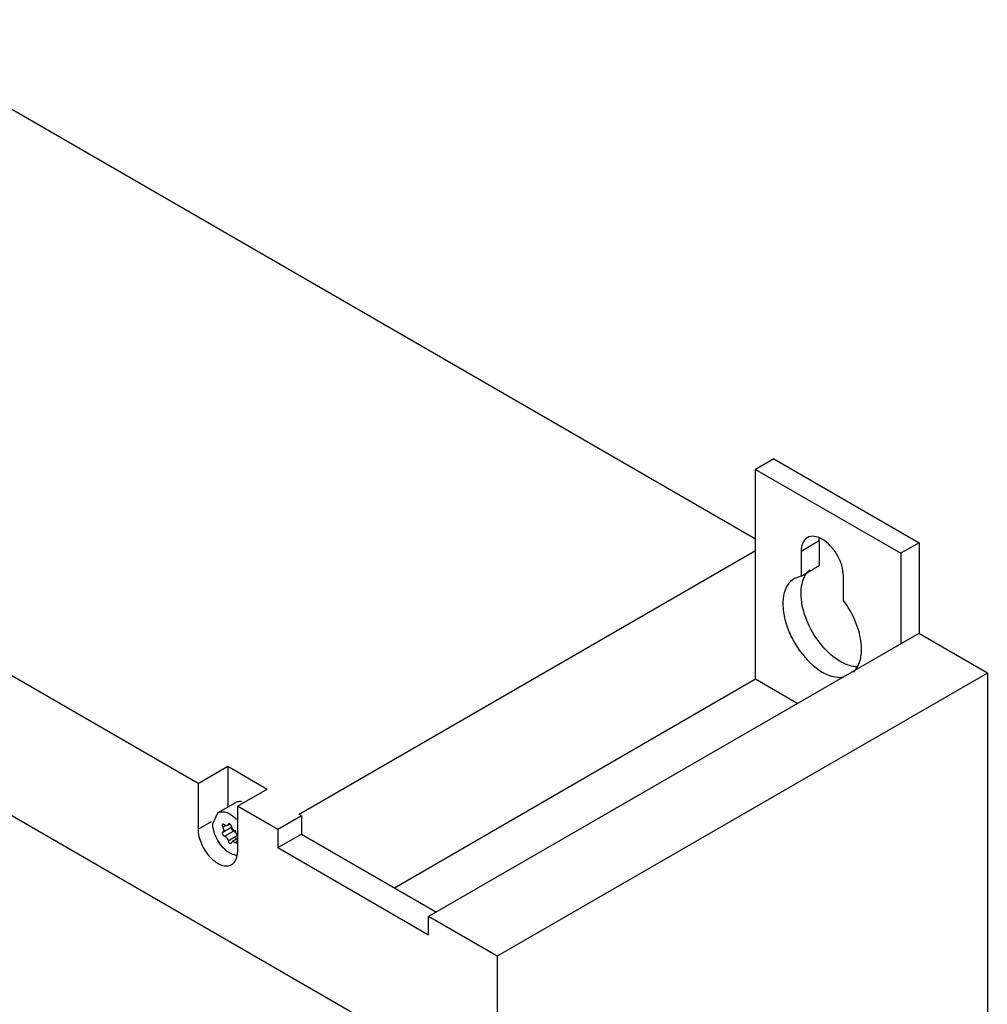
# Model space of a CAD drawing. Header units: millimetres. Extents: x 57 to 443, y 127 to 572.
# Tile 4 of 4: x 200 to 313, y 457 to 572. Entities that reach past the tile are written whole.
import ezdxf

# ---------------------------------------------------------------- set-up
doc = ezdxf.new("R2010")
doc.units = ezdxf.units.MM
doc.header["$LTSCALE"] = 45.402693
doc.layers.add('00_COMPONENTS_1', color=7, linetype='CONTINUOUS')

msp = doc.modelspace()

# ---------------------------------------------------------------- linework, layer by layer
at = {"layer": '00_COMPONENTS_1', "color": 7, "linetype": 'Continuous'}
for p, q in [((286.02, 510.88), (180.88, 571.58)), ((123.57, 522.17), (255.8, 445.82)), ((288.15, 520.27), (286.02, 519.04)), ((288.15, 520.27), (305.12, 510.47)), ((286.02, 494.55), (286.02, 519.04)), ((286.02, 519.04), (303, 509.25)), ((293.45, 510.67), (291.33, 509.45)), ((293.45, 510.67), (293.45, 507.8)), ((305.12, 510.47), (303, 509.25)), ((305.12, 510.47), (305.12, 499.87)), ((286.02, 509.51), (232.66, 478.7)), ((291.33, 509.45), (291.33, 506.57)), ((303, 509.25), (303, 498.66)), ((291.33, 506.57), (293.45, 507.8)), ((291.33, 506.57), (290.55, 506.3)), ((296.28, 503.72), (296.28, 506.59)), ((220.83, 482.34), (184.55, 503.28)), ((305.1, 499.87), (247.78, 466.78)), ((313.11, 495.24), (305.1, 499.87)), ((313.11, 495.24), (255.8, 462.15)), ((313.11, 495.24), (313.11, 453.19)), ((243.78, 470.16), (286.02, 494.55)), ((286.02, 494.55), (290.95, 491.7)), ((220.83, 482.34), (224.29, 484.34)), ((224.29, 484.34), (224.29, 479.57)), ((224.29, 484.34), (228.89, 481.69)), ((220.83, 482.34), (220.83, 476.99)), ((225.43, 479.69), (228.89, 481.69)), ((225.19, 480.09), (223.14, 478.91)), ((222.56, 477.63), (223.14, 478.91)), ((225.43, 479.69), (225.43, 474.34)), ((230.15, 476.96), (225.43, 479.69)), ((232.91, 478.55), (232.66, 478.7)), ((220.83, 476.99), (222.4, 477.9)), ((224.58, 477.61), (224.26, 477.42)), ((224.35, 477.56), (224.26, 477.42)), ((224.4, 477.64), (224.35, 477.56)), ((224.35, 477.56), (224.42, 477.6)), ((232.91, 478.55), (230.15, 476.96)), ((232.91, 478.55), (232.91, 476.43)), ((223.72, 477.25), (223.98, 477.4)), ((223.72, 476.66), (224.78, 477.28)), ((223.91, 476.17), (224.97, 476.78)), ((225.36, 476.3), (225.43, 476.33)), ((230.15, 476.96), (230.15, 474.84)), ((230.15, 474.84), (232.91, 476.43)), ((232.91, 476.43), (248.7, 467.31)), ((224.35, 475.62), (225.22, 476.13)), ((224.68, 475.32), (224.73, 475.4)), ((224.73, 475.4), (224.83, 475.54)), ((225.26, 475.79), (224.83, 475.54)), ((225.17, 475.44), (225.39, 475.57)), ((230.15, 474.84), (247.78, 464.66)), ((247.78, 464.66), (247.78, 466.78)), ((255.8, 462.15), (247.78, 466.78)), ((255.8, 462.15), (255.8, 445.82))]:
    msp.add_line(p, q, dxfattribs=at)
for centre, radius, start, end in [((294.69, 505.02), 3.31, 156.9498, 158.3357), ((222.4, 475.41), 4, 42.6556, 47.0855), ((226.08, 476.15), 0.84, 202.896, 210.8849)]:
    msp.add_arc(centre, radius, start, end, dxfattribs=at)
for points, knots in [([(292.05, 511.05), (291.82, 510.91), (291.41, 510.4), (291.33, 509.78), (291.33, 509.45)], [0, 0, 0, 0, 0.449166, 1, 1, 1, 1]), ([(293.8, 510.88), (293.51, 511.05), (292.93, 511.29), (292.29, 511.19), (292.05, 511.05)], [0, 0, 0, 0, 0.550833, 1, 1, 1, 1]), ([(296.28, 506.59), (296.28, 507), (296.13, 507.85), (295.6, 509.06), (294.82, 510.12), (294.15, 510.68), (293.8, 510.88)], [0, 0, 0, 0, 0.237254, 0.500001, 0.762748, 1, 1, 1, 1]), ([(290.55, 506.3), (290.23, 506.11), (289.64, 505.51), (289.21, 504.24), (289.17, 502.71), (289.52, 501.03), (290.21, 499.32), (291.48, 497.26), (292.8, 495.95), (293.8, 495.36)], [0, 0, 0, 0, 0.087104, 0.1867, 0.304249, 0.438237, 0.582928, 0.730423, 1, 1, 1, 1]), ([(295.92, 496.59), (295.11, 497.06), (293.62, 498.41), (292.05, 500.94), (291.23, 503.65), (291.33, 505.5), (291.62, 506.24)], [0, 0, 0, 0, 0.250652, 0.526817, 0.787604, 1, 1, 1, 1]), ([(291.65, 506.31), (291.69, 506.41), (291.86, 506.77), (292.12, 507.1), (292.34, 507.29)], [0, 0, 0, 0, 0.263818, 1, 1, 1, 1]), ([(297.45, 495.34), (297.87, 495.73), (298.29, 496.61), (298.43, 497.88), (298.35, 499.02), (298.09, 500.21), (297.49, 501.85), (296.82, 503.01), (296.28, 503.72)], [0, 0, 0, 0, 0.187989, 0.300511, 0.42565, 0.561613, 0.705306, 1, 1, 1, 1]), ([(297.9, 495.96), (297.74, 495.97), (297.05, 496.04), (296.39, 496.32), (295.92, 496.59)], [0, 0, 0, 0, 0.227833, 1, 1, 1, 1]), ([(293.8, 495.36), (294.01, 495.24), (294.77, 494.86), (295.67, 494.67), (296.28, 494.77)], [0, 0, 0, 0, 0.282637, 1, 1, 1, 1]), ([(225.94, 480.2), (225.89, 480.21), (225.71, 480.23), (225.53, 480.22), (225.41, 480.18)], [0, 0, 0, 0, 0.265001, 1, 1, 1, 1]), ([(223.14, 478.91), (223.27, 478.98), (223.58, 479.07), (224.1, 479), (224.63, 478.74), (224.96, 478.49), (225.12, 478.34)], [0, 0, 0, 0, 0.202786, 0.430875, 0.696818, 1, 1, 1, 1]), ([(224.55, 474.19), (223.96, 474.53), (223.03, 475.6), (222.56, 476.95), (222.56, 477.63)], [0, 0, 0, 0, 0.499703, 1, 1, 1, 1]), ([(223.72, 477.57), (223.69, 477.56), (223.66, 477.51), (223.66, 477.46), (223.66, 477.45)], [0, 0, 0, 0, 0.707775, 1, 1, 1, 1]), ([(224.1, 477.41), (224.08, 477.41), (224.01, 477.44), (223.95, 477.48), (223.91, 477.52)], [0, 0, 0, 0, 0.226513, 1, 1, 1, 1]), ([(224.56, 477.61), (224.55, 477.62), (224.5, 477.65), (224.44, 477.66), (224.4, 477.64)], [0, 0, 0, 0, 0.301874, 1, 1, 1, 1]), ([(220.83, 476.99), (220.83, 476.41), (221.15, 475.21), (221.98, 473.93), (222.86, 473.15), (223.53, 472.79), (224.18, 472.65), (224.59, 472.76), (224.75, 472.85)], [0, 0, 0, 0, 0.269904, 0.561308, 0.69545, 0.813135, 0.912853, 1, 1, 1, 1]), ([(223.72, 476.66), (223.69, 476.65), (223.66, 476.6), (223.66, 476.55), (223.66, 476.53)], [0, 0, 0, 0, 0.703091, 1, 1, 1, 1]), ([(223.66, 476.53), (223.66, 476.51), (223.67, 476.41), (223.73, 476.31), (223.78, 476.25)], [0, 0, 0, 0, 0.230266, 1, 1, 1, 1]), ([(223.83, 476.89), (223.83, 476.87), (223.82, 476.78), (223.77, 476.69), (223.72, 476.66)], [0, 0, 0, 0, 0.296909, 1, 1, 1, 1]), ([(225.16, 476.68), (225.15, 476.69), (225.09, 476.73), (225.02, 476.77), (224.97, 476.78)], [0, 0, 0, 0, 0.276593, 1, 1, 1, 1]), ([(225.17, 476.79), (225.16, 476.8), (225.09, 476.82), (225.03, 476.86), (224.98, 476.9)], [0, 0, 0, 0, 0.223303, 1, 1, 1, 1]), ([(225.3, 476.71), (225.27, 476.74), (225.23, 476.77), (225.18, 476.79), (225.17, 476.79)], [0, 0, 0, 0, 0.781161, 1, 1, 1, 1]), ([(223.78, 476.25), (223.81, 476.22), (223.85, 476.19), (223.9, 476.17), (223.91, 476.17)], [0, 0, 0, 0, 0.781161, 1, 1, 1, 1]), ([(223.91, 476.17), (224.02, 476.14), (224.22, 475.97), (224.33, 475.75), (224.35, 475.62)], [0, 0, 0, 0, 0.465061, 1, 1, 1, 1]), ([(224.35, 475.62), (224.36, 475.58), (224.4, 475.44), (224.59, 475.27), (224.68, 475.32)], [0, 0, 0, 0, 0.3029, 1, 1, 1, 1]), ([(224.83, 475.54), (224.85, 475.55), (224.97, 475.59), (225.1, 475.51), (225.17, 475.44)], [0, 0, 0, 0, 0.206827, 1, 1, 1, 1]), ([(225.26, 476.07), (225.26, 476.09), (225.26, 476.15), (225.28, 476.21), (225.31, 476.25)], [0, 0, 0, 0, 0.280676, 1, 1, 1, 1]), ([(225.4, 473.93), (225.33, 473.93), (225.04, 473.96), (224.75, 474.08), (224.55, 474.19)], [0, 0, 0, 0, 0.227653, 1, 1, 1, 1]), ([(224.75, 472.85), (224.97, 472.98), (225.35, 473.45), (225.43, 474.03), (225.43, 474.34)], [0, 0, 0, 0, 0.44917, 1, 1, 1, 1])]:
    msp.add_open_spline(points, degree=3, knots=knots, dxfattribs=at)
for points in [[(293.45, 510.67), (293.45, 510.79), (293.46, 510.91), (293.47, 511.02)], [(225.41, 480.18), (225.33, 480.16), (225.26, 480.13), (225.19, 480.09)], [(223.8, 477.58), (223.77, 477.59), (223.74, 477.59), (223.72, 477.57)], [(223.91, 477.52), (223.88, 477.55), (223.84, 477.58), (223.8, 477.58)], [(224.73, 477.34), (224.72, 477.44), (224.65, 477.55), (224.56, 477.61)], [(223.66, 477.45), (223.66, 477.38), (223.68, 477.31), (223.72, 477.25)], [(223.72, 477.25), (223.76, 477.17), (223.8, 477.09), (223.82, 477.01)], [(223.82, 477.01), (223.82, 476.97), (223.83, 476.93), (223.83, 476.89)], [(224.26, 477.42), (224.21, 477.39), (224.15, 477.39), (224.1, 477.41)], [(224.72, 477.15), (224.72, 477.18), (224.73, 477.22), (224.75, 477.25)], [(224.76, 476.98), (224.74, 477.03), (224.72, 477.09), (224.72, 477.15)], [(224.98, 476.9), (224.86, 477.01), (224.76, 477.17), (224.73, 477.34)], [(224.86, 476.85), (224.82, 476.89), (224.78, 476.93), (224.76, 476.98)], [(224.97, 476.78), (224.93, 476.79), (224.89, 476.82), (224.86, 476.85)], [(225.32, 476.48), (225.28, 476.55), (225.22, 476.62), (225.16, 476.68)], [(225.39, 476.31), (225.37, 476.37), (225.35, 476.42), (225.32, 476.48)], [(225.17, 475.44), (225.21, 475.41), (225.25, 475.38), (225.29, 475.37)], [(225.27, 475.95), (225.26, 475.99), (225.26, 476.03), (225.26, 476.07)], [(225.31, 475.82), (225.29, 475.86), (225.28, 475.91), (225.27, 475.95)], [(225.29, 475.37), (225.32, 475.37), (225.35, 475.37), (225.37, 475.39)], [(225.31, 476.25), (225.32, 476.27), (225.34, 476.28), (225.36, 476.3)]]:
    msp.add_open_spline(points, degree=3, dxfattribs=at)

doc.saveas('drawing.dxf')
